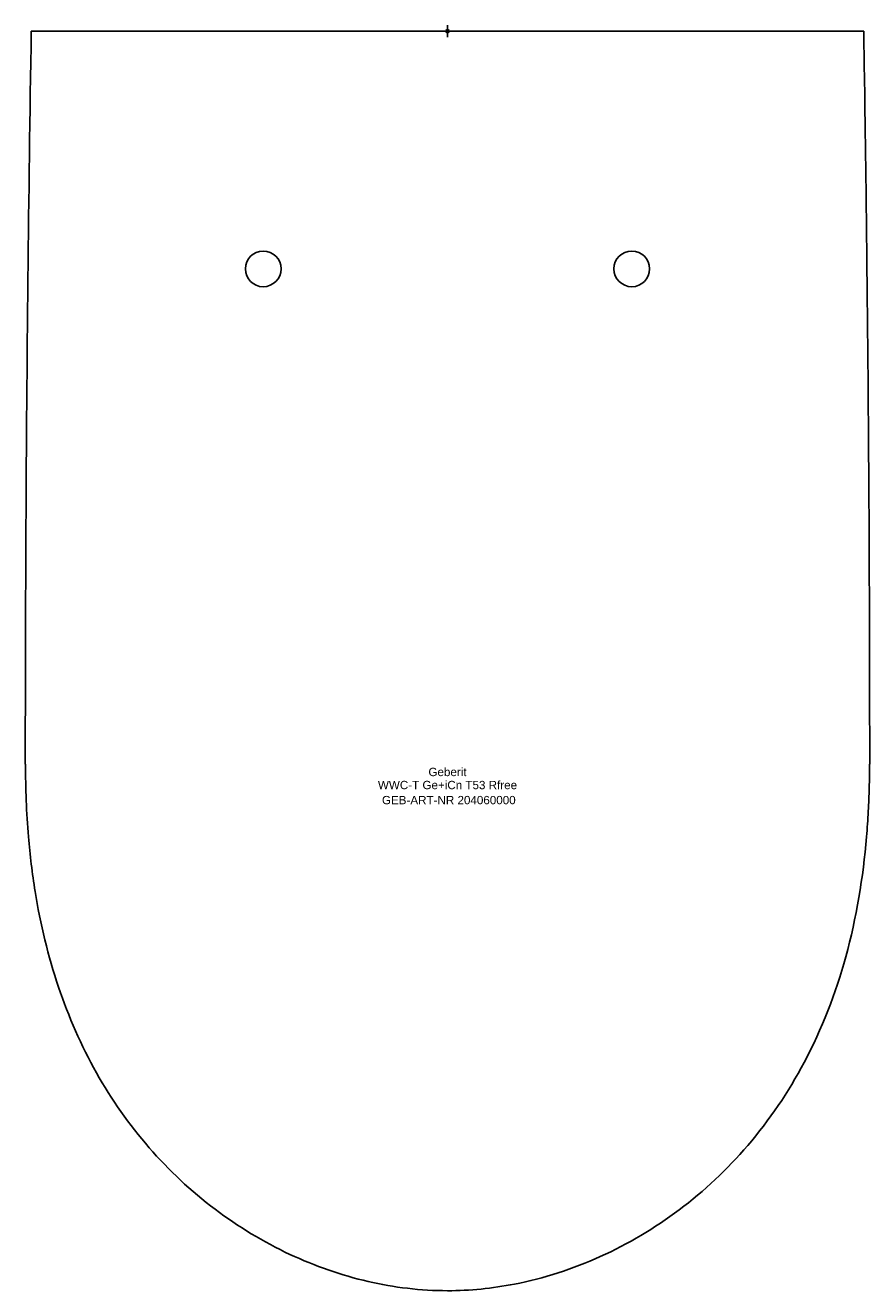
# Model space of a CAD drawing. Header units: millimetres. Extents: x -178 to 178, y -530 to 2.
import ezdxf
from ezdxf.enums import TextEntityAlignment as Align

# ---------------------------------------------------------------- set-up
doc = ezdxf.new("R2010")
doc.units = ezdxf.units.MM
doc.layers.get('0').update_dxf_attribs({"linetype": 'CONTINUOUS'})
for name, color, linetype, lineweight in [('Arbeitspunkt(DIN)', 7, 'CONTINUOUS', 25), ('GEB-ART-NR', 1, 'CONTINUOUS', 18), ('GEB-BEZUG', 2, 'CONTINUOUS', 25), ('GEB-TEXT', 5, 'CONTINUOUS', 18)]:
    doc.layers.add(name, color=color, linetype=linetype, lineweight=lineweight)
doc.layers.add('GEB-KONTUR-A', color=5, linetype='CONTINUOUS')
doc.styles.get("Standard").update_dxf_attribs({"font": 'arial.ttf'})

# ---------------------------------------------------------------- blocks, each defined once
blk = doc.blocks.new('Einfügepunkt')
at = {"layer": 'GEB-BEZUG'}
for p, q in [((-0.71, -0.71), (0.71, 0.71)), ((-0.71, 0.71), (0.71, -0.71))]:
    blk.add_line(p, q, dxfattribs=at)

msp = doc.modelspace()

# ---------------------------------------------------------------- linework, layer by layer
at = {"layer": 'Arbeitspunkt(DIN)', "ltscale": 25}
for q in [(-2.5, 0), (0, 2.5), (0, -2.5), (2.5, 0)]:
    msp.add_line((0, 0), q, dxfattribs=at)
at = {"layer": 'GEB-KONTUR-A', "ltscale": 25}
for p, q in [((0, 0), (-167.01, 0)), ((0, 0), (167.01, 0)), ((-177.51, -308.45), (-177.59, -308.45)), ((177.51, -308.45), (177.59, -308.45))]:
    msp.add_line(p, q, dxfattribs=at)
for centre in [(-77.5, -100), (77.5, -100)]:
    msp.add_circle(centre, 7.5, dxfattribs=at)
for points, knots in [([(-177.59, -308.45), (-177.59, -275.11), (-177.5, -241.78), (-176.96, -138.96), (-176.21, -69.48), (-175.09, 0)], [0, 0, 0, 0, 10.000033, 10.000033, 30.846088, 30.846088, 30.846088, 30.846088]), ([(-175.09, 0), (-175.09, 0), (-175.08, 0), (-175.08, 0), (-175.07, 0), (-175.05, 0), (-175.04, 0), (-175.03, 0), (-175.02, 0), (-175.01, 0)], [12.792392, 12.792392, 12.792392, 12.792392, 13.097151, 13.097151, 13.097151, 13.745978, 13.745978, 13.745978, 14.103104, 14.103104, 14.103104, 14.103104]), ([(-167.01, 0), (-168.07, 0), (-169.12, 0), (-171.15, 0), (-172.01, 0), (-173.6, 0), (-174.1, 0), (-174.79, 0), (-175.01, 0), (-175.01, 0)], [-0.8243631, -0.8243631, -0.8243631, -0.8243631, -0.6848401, -0.6848401, -0.5334814, -0.5334814, -0.3166207, -0.3166207, 0, 0, 0, 0]), ([(175.01, 0), (175.01, 0), (174.79, 0), (173.94, 0), (173.31, 0), (171.73, 0), (170.76, 0), (169.12, 0), (168.07, 0), (167.01, 0)], [-0.8244014, -0.8244014, -0.8244014, -0.8244014, -0.6848815, -0.6848815, -0.5335231, -0.5335231, -0.3166569, -0.3166569, 0, 0, 0, 0]), ([(175.09, 0), (175.09, 0), (175.09, 0), (175.09, 0), (175.09, 0), (175.08, 0), (175.06, 0), (175.06, 0), (175.05, 0), (175.04, 0), (175.04, 0), (175.03, 0), (175.02, 0), (175.02, 0), (175.02, 0), (175.01, 0)], [12.766532, 12.766532, 12.766532, 12.766532, 12.80313, 12.80313, 12.80313, 13.352936, 13.352936, 13.352936, 13.65364, 13.65364, 13.65364, 13.943833, 13.943833, 13.943833, 14.085655, 14.085655, 14.085655, 14.085655]), ([(175.09, 0), (175.63, -33.33), (176.08, -66.66), (177.21, -169.47), (177.59, -238.96), (177.59, -308.45)], [0, 0, 0, 0, 10.000033, 10.000033, 30.846088, 30.846088, 30.846088, 30.846088]), ([(176.27, -339.01), (176.58, -335.4), (177.05, -328.5), (177.37, -319.95), (177.48, -314.2), (177.51, -311.32), (177.51, -309.68), (177.51, -308.85), (177.51, -308.45)], [27.424754, 27.424754, 27.424754, 27.424754, 28.483588, 29.450097, 29.933352, 30.174979, 30.295793, 30.416606, 30.416606, 30.416606, 30.416606]), ([(0, -529.99), (-11.21, -529.99), (-22.48, -528.63), (-44.71, -523.5), (-55.78, -519.62), (-77.39, -509.51), (-87.99, -503.1), (-107.87, -488.1), (-117.2, -479.36), (-133.92, -460.11), (-141.36, -449.48), (-154.09, -426.84), (-159.4, -414.7), (-168.02, -389.16), (-171.26, -375.62), (-174.7, -354.36), (-175.62, -346.69), (-176.27, -339.01)], [0, 0, 0, 0, 3.362681, 3.362681, 6.843939, 6.843939, 10.519325, 10.519325, 14.315074, 14.315074, 18.16753, 18.16753, 22.10763, 22.10763, 26.255634, 26.255634, 28.56886, 28.56886, 28.56886, 28.56886]), ([(176.27, -339.01), (174.84, -356.03), (172.04, -373.03), (163.28, -404.85), (157.49, -419.88), (143.42, -446.4), (135.44, -458.22), (117.69, -478.92), (107.97, -488.06), (87.15, -503.69), (75.98, -510.34), (52.74, -520.85), (40.55, -524.81), (18.88, -529.03), (9.42, -529.99), (0, -529.99)], [0, 0, 0, 0, 5.124644, 5.124644, 9.900934, 9.900934, 14.128302, 14.128302, 18.083636, 18.083636, 21.938335, 21.938335, 25.73334, 25.73334, 28.559994, 28.559994, 28.559994, 28.559994])]:
    msp.add_open_spline(points, degree=3, knots=knots, dxfattribs=at)
msp.add_open_spline([(-177.51, -308.45), (-177.51, -318.62), (-177.13, -328.82), (-176.27, -339.01)], degree=3, dxfattribs=at)

# ---------------------------------------------------------------- block references
at = {"ltscale": 25}
msp.add_blockref('Einfügepunkt', (0, 0), dxfattribs=at)

# ---------------------------------------------------------------- texts
at = {"layer": 'GEB-ART-NR'}
msp.add_text('GEB-ART-NR 204060000', height=3.5, dxfattribs=at).set_placement((0.55, -325.29), align=Align.CENTER)
at = {"layer": 'GEB-TEXT'}
for s, p in [('Geberit', (0, -313.45)), ('WWC-T Ge+iCn T53 Rfree', (0, -318.95))]:
    msp.add_text(s, height=3.5, dxfattribs=at).set_placement(p, align=Align.CENTER)

doc.saveas('drawing.dxf')
